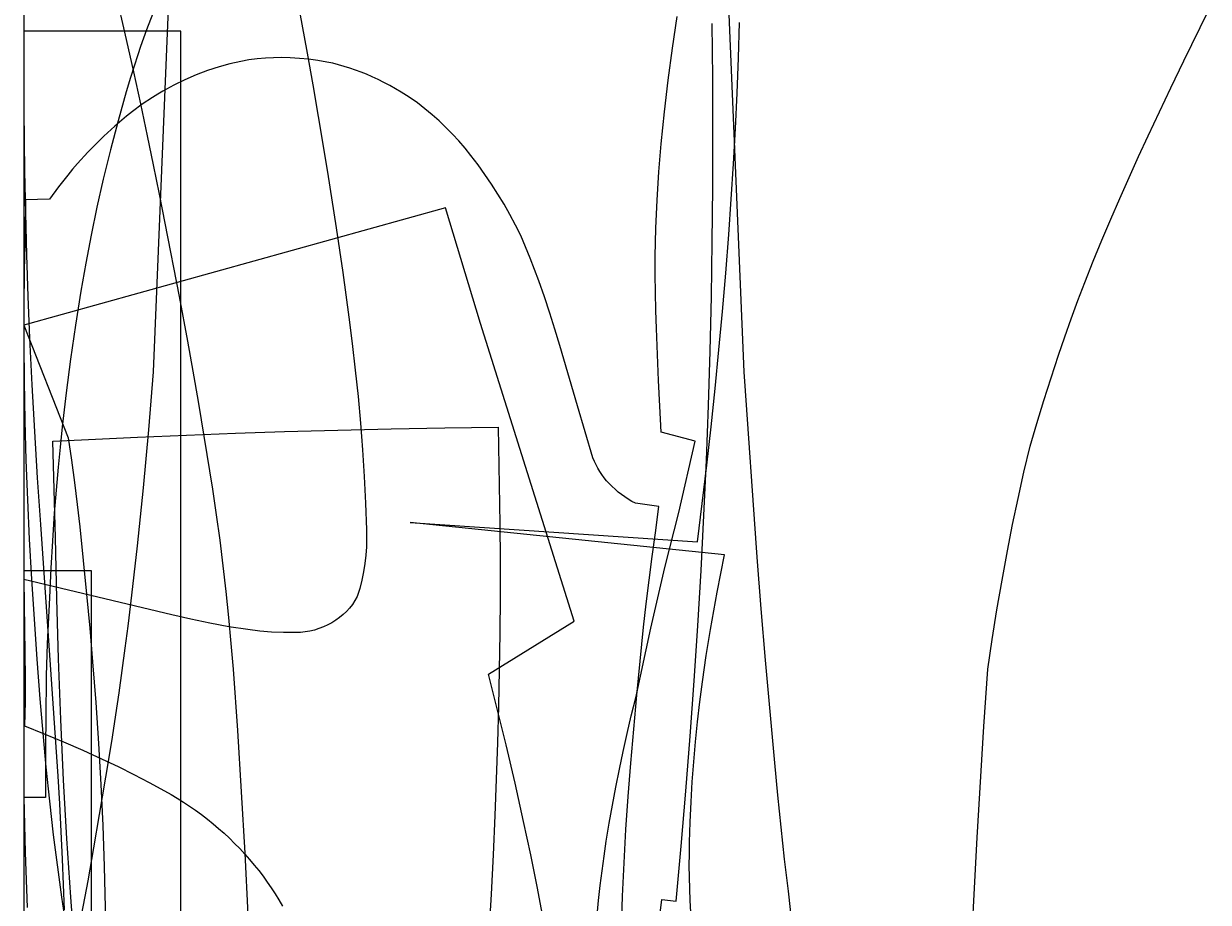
# Model space of a CAD drawing. Header units: millimetres. Extents: x 0 to 550, y -1 to 1095.
# Tile 3 of 4: x 0 to 490, y 363 to 726. Entities that reach past the tile are written whole.
import ezdxf

# ---------------------------------------------------------------- set-up
doc = ezdxf.new("R2010")
doc.units = ezdxf.units.MM
doc.layers.add('1', color=7, linetype='Continuous')
doc.layers.add('19', color=7, linetype='Continuous')

# ---------------------------------------------------------------- blocks, each defined once
blk = doc.blocks.new('PART001')
at = {"layer": '1'}
blk.add_lwpolyline([(64.9985, 0), (64.9985, 122.9477), (64.9985, 172.9578), (64.9985, 673.3063), (64.9985, 723.3063), (0, 723.3011), (0, 673.1189), (0, 173.0619), (0, 122.9528), (0, 0)], close=True, dxfattribs=at)
at = {"layer": '19'}
blk.add_text('PART001', height=1, dxfattribs=at).set_placement((0, 0))
blk = doc.blocks.new('PART003')
at = {"layer": '1'}
for points in [[(39.3986, 733.0531), (42.4231, 719.7904), (45.3848, 706.5134), (48.2842, 693.2226), (51.1211, 679.9184), (53.6182, 667.9156), (56.053, 655.9), (58.4246, 643.8718), (64.2974, 613.4547), (67.7634, 595.0592), (70.0365, 582.5462), (72.2121, 570.0161), (78.1008, 533.6834), (79.6644, 523.1449), (81.112, 512.5896), (82.4434, 502.0191), (83.6704, 491.3346), (84.7811, 480.6373), (85.775, 469.9286), (86.6523, 459.2096), (88.4278, 433.8471), (90.042, 408.4739), (91.4956, 383.091), (92.7884, 357.6995)], [(391.3889, 329.2029), (394.5176, 389.54), (397.4047, 435.5517), (398.9663, 459.206), (400.8058, 471.4999), (402.7809, 483.7727), (404.8921, 496.0227), (407.1385, 508.2486), (409.2665, 519.11), (411.5295, 529.9441), (413.9269, 540.7491), (416.4584, 551.5237), (419.2852, 560.9721), (422.1967, 570.3949), (425.1926, 579.791), (428.2726, 589.1599), (430.8484, 596.7374), (433.5079, 604.286), (436.2507, 611.8047), (439.0766, 619.2925), (442.5903, 628.0432), (446.1808, 636.7627), (449.8479, 645.4502), (453.5912, 654.1051), (457.4332, 662.7787), (461.3508, 671.4183), (465.3438, 680.0234), (474.7461, 699.8066), (480.1321, 710.9951), (490.2326, 731.5909)]]:
    blk.add_lwpolyline(points, dxfattribs=at)
blk = doc.blocks.new('PART004')
at = {"layer": '1'}
for points in [[(53.4487, 730.5671), (50.7857, 723.8114), (48.3239, 716.9799), (47.169, 713.5375), (44.2413, 704.1224), (42.4688, 698.1509), (39.0784, 686.163), (35.8953, 674.1185), (32.9203, 662.0209), (30.3239, 650.4827), (27.9163, 638.9037), (25.6982, 627.2869), (23.6702, 615.6354), (21.4499, 601.6393), (19.4205, 587.6143), (17.5823, 573.5629), (15.9361, 559.4878), (15.0684, 551.1705), (14.2681, 542.8464), (13.4249, 533.3202), (12.6487, 523.7883), (11.9239, 512.4216), (11.2654, 501.0508), (10.6277, 488.8378), (9.7736, 469.9123), (9.3622, 456.4881), (9.095, 438.8748), (9.0071, 427.975), (8.9875, 406.1747), (0, 406.1747), (0.6404, 383.3938), (1.4351, 360.6177)], [(276.081, 358.7169), (275.8214, 363.5325), (275.6299, 368.3512), (275.5065, 373.1722), (275.4513, 377.9944), (275.4643, 382.8169), (275.5454, 387.6388), (275.8045, 395.9678), (276.1823, 404.2922), (276.6784, 412.6105), (277.293, 420.9208), (278.0259, 429.2214), (278.8768, 437.5109), (279.8459, 445.7874), (280.9325, 454.0492), (282.4912, 464.863), (284.246, 475.6465), (287.0073, 491.1058), (289.9639, 506.5289), (160.0033, 519.9479), (278.785, 511.9852), (280.7983, 527.8359), (282.7004, 543.7004), (284.4912, 559.5779), (286.1706, 575.4675), (287.7387, 591.3685), (289.1948, 607.2802), (290.54, 623.2015), (291.773, 639.132), (292.7964, 653.7435), (293.7081, 668.3625), (294.5078, 682.9881), (295.1957, 697.6194), (295.7717, 712.2554), (296.2355, 726.8955)]]:
    blk.add_lwpolyline(points, dxfattribs=at)
blk = doc.blocks.new('PART007')
at = {"layer": '1'}
for points in [[(62.3975, 796.197), (53.6189, 582.3412), (52.6523, 570.3194), (51.6259, 558.3026), (50.5398, 546.291), (49.393, 534.2851), (48.1865, 522.285), (46.9196, 510.2911), (45.593, 498.3037), (44.2067, 486.3231), (43.0858, 477.1006), (41.9049, 467.8855), (40.6643, 458.6784), (39.364, 449.4794), (38.0038, 440.2892), (36.5841, 431.1079), (35.1048, 421.936), (31.2942, 399.0672), (28.9392, 385.3745), (26.5002, 371.6966), (23.9787, 358.0337)], [(318.8447, 345.8005), (316.4442, 367.3202), (314.9034, 380.5959), (313.4488, 393.8813), (312.0805, 407.1759), (310.7986, 420.4791), (308.8635, 441.7385), (307.0149, 463.0057), (305.2536, 484.2802), (303.578, 505.5616), (298.1193, 582.3633), (289.2561, 796.1951)]]:
    blk.add_lwpolyline(points, dxfattribs=at)
blk = doc.blocks.new('PART008')
at = {"layer": '1'}
for points in [[(237.317, 357.4225), (237.9011, 363.5635), (238.5703, 369.6957), (239.3246, 375.8181), (240.1637, 381.9294), (241.0875, 388.0286), (242.3153, 395.4983), (243.6275, 402.9536), (245.0239, 410.3937), (246.5042, 417.8174), (248.0684, 425.2239), (249.7162, 432.6123), (251.4473, 439.9816), (253.2617, 447.3308), (259.5726, 476.1936), (265.2801, 501.3761), (271.0616, 524.1185), (277.8898, 553.6813), (263.8456, 557.3025), (263.2405, 568.0371), (262.7007, 578.7751), (262.226, 589.5162), (261.8166, 600.26), (261.5878, 607.7186), (261.4243, 615.1791), (261.3262, 622.6407), (261.2935, 630.1029), (261.6084, 641.75), (262.1381, 653.3894), (262.882, 665.017), (263.8402, 676.6289), (265.1624, 689.8553), (266.6981, 703.0585), (268.447, 716.2351), (270.4084, 729.382)], [(0.0804, 741.873), (0, 715.7894), (0.0904, 690.4835), (0.3509, 665.1787), (0.69, 647.9326), (1.1541, 630.6895), (1.743, 613.4501), (2.4567, 596.2152), (3.3882, 576.9302), (4.4451, 557.6515), (5.6263, 538.3801), (6.9325, 519.1168), (14.0735, 414.9401), (14.7809, 403.4957), (15.4064, 392.0466), (15.9508, 380.5934), (16.3709, 370.0979), (16.7095, 359.5996)]]:
    blk.add_lwpolyline(points, dxfattribs=at)
blk = doc.blocks.new('PART010')
at = {"layer": '1'}
blk.add_lwpolyline([(196.3368, 559.4042), (197.1047, 519.4603), (197.1622, 504.3539), (197.1278, 489.2476), (197.0011, 474.1417), (196.7821, 459.0367), (196.4708, 443.9335), (196.0675, 428.8324), (195.5719, 413.734), (194.9842, 398.639), (194.2567, 382.412), (193.4371, 366.1893), (192.525, 349.9717), (191.5214, 333.7594), (190.4254, 317.553), (189.2377, 301.3533), (187.9576, 285.1604), (186.5858, 268.9752), (181.9468, 218.1857), (179.6593, 191.193), (177.4884, 164.1907), (175.004, 131.6805), (172.6368, 99.1615), (168.8299, 47.075), (159.3224, 47.71), (155.7957, 48.8761), (152.2341, 49.9308), (148.641, 50.8732), (145.0201, 51.702), (141.375, 52.4167), (137.7092, 53.0165), (134.0263, 53.5009), (130.3301, 53.8691), (126.3004, 54.1483), (122.2643, 54.3109), (118.2252, 54.3569), (114.1865, 54.2864), (110.1515, 54.0991), (106.1235, 53.7955), (102.1061, 53.3756), (98.1024, 52.84), (95.5629, 52.4941), (93.0322, 52.0884), (90.5118, 51.6229), (88.0032, 51.0979), (85.5077, 50.5138), (83.0266, 49.8707), (80.5615, 49.1692), (78.1137, 48.4095), (75.6844, 47.5923), (73.2753, 46.7178), (70.8875, 45.7865), (68.5224, 44.7991), (66.1813, 43.756), (63.8655, 42.6577), (61.5764, 41.5051), (59.3151, 40.2986), (57.0099, 38.9989), (54.735, 37.6467), (52.4917, 36.2429), (50.281, 34.788), (48.1042, 33.283), (45.9625, 31.7284), (43.8569, 30.1254), (41.7886, 28.4745), (39.7586, 26.7767), (37.768, 25.033), (35.8178, 23.2441), (33.909, 21.411), (32.0427, 19.5347), (30.2199, 17.6162), (28.4414, 15.6565), (14.6924, 0), (0, 1.9475), (5.0586, 37.666), (7.7391, 55.6875), (9.1383, 64.651), (10.5636, 73.6105), (13.4205, 89.661), (16.3735, 105.7596), (19.2921, 122.1122), (21.9882, 138.5028), (24.4612, 154.9286), (26.7108, 171.3866), (28.0235, 182.3806), (29.1117, 193.399), (29.9748, 204.4373), (30.6125, 215.491), (30.4637, 224.0081), (30.1706, 232.5215), (29.638, 243.2539), (28.9614, 253.9781), (27.0013, 277.5081), (23.364, 316.6874), (21.3116, 340.817), (19.4886, 364.965), (17.8956, 389.1294), (16.5321, 413.3076), (15.3531, 438.3857), (14.4042, 463.4736), (13.6854, 488.5691), (13.197, 513.67), (12.015, 553.621), (26.7798, 554.3265), (47.0607, 555.2922), (67.3463, 556.1555), (87.6359, 556.9167), (107.9291, 557.5754), (130.0276, 558.1862), (152.1287, 558.6945), (174.2319, 559.1002)], close=True, dxfattribs=at)
at = {"layer": '19'}
blk.add_text('PART010', height=1, dxfattribs=at).set_placement((0, 0))
blk = doc.blocks.new('PART011')
at = {"layer": '1'}
blk.add_lwpolyline([(0, 0), (28, 0), (28, 500), (0, 500)], close=True, dxfattribs=at)
at = {"layer": '19'}
blk.add_text('PART011', height=1, dxfattribs=at).set_placement((0, 0))
blk = doc.blocks.new('PART013')
at = {"layer": '1'}
blk.add_lwpolyline([(277.7348, 47.7673), (274.569, 57.0754), (271.4973, 66.415), (266.8438, 80.9701), (262.2848, 95.5551), (260.678, 107.5164), (259.158, 119.489), (257.7249, 131.4723), (256.3784, 143.4657), (255.2101, 154.6306), (254.1288, 165.8042), (253.1346, 176.9861), (252.2277, 188.1752), (251.0256, 203.4155), (249.9749, 218.6672), (249.0757, 233.9286), (248.328, 249.1981), (247.7322, 264.4742), (247.2882, 279.7556), (246.9958, 295.0406), (246.8553, 310.3278), (246.8732, 324.0889), (247.0427, 337.8491), (247.3644, 351.6064), (247.8375, 365.3596), (248.4626, 379.1067), (249.2393, 392.8457), (250.1675, 406.5757), (251.247, 420.2942), (252.4401, 434.3792), (253.7203, 448.4565), (255.0875, 462.5256), (256.5418, 476.5859), (257.6273, 486.3599), (258.7997, 496.1235), (260.0589, 505.8765), (261.4048, 515.6177), (262.8423, 526.6226), (253.1748, 527.8877), (251.6684, 528.6995), (250.1986, 529.5754), (248.768, 530.5142), (247.3793, 531.5139), (246.0349, 532.5728), (244.7377, 533.6885), (243.4899, 534.8594), (242.2939, 536.083), (241.2382, 537.2651), (240.2389, 538.4951), (239.2981, 539.7705), (238.4178, 541.0886), (237.6003, 542.4463), (236.847, 543.8406), (236.1598, 545.2688), (235.5398, 546.7275), (229.1605, 568.2556), (221.8516, 593.218), (219.8231, 599.946), (217.7, 606.6448), (215.4829, 613.313), (213.1722, 619.9492), (211.434, 624.6829), (209.6034, 629.3811), (207.6809, 634.0425), (205.6674, 638.6653), (203.4877, 643.0483), (201.1923, 647.3718), (198.7827, 651.6328), (196.2606, 655.8284), (193.6278, 659.9553), (190.8864, 664.0107), (188.0379, 667.9919), (185.0847, 671.8958), (182.6503, 674.9202), (180.1157, 677.8611), (177.4836, 680.7151), (174.7572, 683.4792), (171.9395, 686.1501), (169.0336, 688.7249), (166.0428, 691.2004), (162.9706, 693.5742), (160.748, 695.1372), (158.4869, 696.6438), (156.1885, 698.093), (153.8544, 699.4841), (151.4861, 700.8162), (149.0851, 702.0881), (146.6528, 703.2993), (144.1909, 704.449), (141.9305, 705.4326), (139.6437, 706.353), (137.3324, 707.21), (134.998, 708.0022), (132.6427, 708.7295), (130.2681, 709.3914), (127.876, 709.9868), (125.4684, 710.5159), (121.6895, 711.1523), (117.891, 711.6582), (114.0772, 712.033), (110.2529, 712.2759), (106.8456, 712.3672), (103.4373, 712.3264), (100.0332, 712.1536), (96.6384, 711.8489), (93.2179, 711.4194), (89.8259, 710.804), (85.3325, 709.7646), (80.8852, 708.543), (76.0572, 706.9778), (71.3074, 705.1892), (66.6462, 703.1814), (62.0834, 700.9585), (57.6294, 698.5254), (55.446, 697.2317), (53.2934, 695.8875), (49.0851, 693.0503), (45.0135, 690.02), (42.5643, 688.0696), (37.7783, 684.0325), (33.1476, 679.8181), (30.8925, 677.6462), (26.5068, 673.1772), (22.2924, 668.5464), (20.2513, 666.1724), (18.2552, 663.7603), (14.401, 658.8257), (10.7351, 653.7495), (0.8046, 653.5613), (0.5936, 639.7241), (0.2323, 624.4006), (0.0345, 609.074), (0, 593.7461), (0.1288, 578.4187), (0.4351, 562.0635), (0.9048, 545.7122), (1.5377, 529.3662), (2.3339, 513.0276), (3.2394, 496.49), (4.266, 479.9595), (5.4137, 463.4368), (6.6825, 446.9231), (7.8777, 432.8323), (9.1938, 418.752), (10.6307, 404.6836), (12.1883, 390.6279), (15.6299, 364.8867), (17.6993, 351.14), (19.862, 337.4076), (22.1503, 323.4907), (24.5314, 309.5894), (30.1918, 278.8848), (36.0708, 248.2214), (38.5687, 236.0183), (41.2838, 223.8616), (47.7474, 194.5007), (11.0296, 175.2767), (13.3555, 165.5229), (41.0893, 48.795), (51.9818, 0)], close=True, dxfattribs=at)
at = {"layer": '19'}
blk.add_text('PART013', height=1, dxfattribs=at).set_placement((0, 0))
blk = doc.blocks.new('PART015')
at = {"layer": '1'}
blk.add_lwpolyline([(0, 601.6238), (18.4296, 554.9617), (19.7462, 545.7729), (20.9745, 536.572), (22.1143, 527.3599), (23.1656, 518.137), (24.6424, 504.1941), (26.0304, 490.2417), (27.3292, 476.2808), (28.5395, 462.3123), (29.8307, 445.3992), (30.9524, 428.4741), (31.9043, 411.5386), (32.6864, 394.5945), (33.2988, 377.6433), (33.7416, 360.6868), (34.0142, 343.7271), (34.1168, 326.7651), (34.0455, 313.6592), (33.8041, 300.5549), (33.3928, 287.4551), (32.8115, 274.3616), (32.0604, 261.2769), (31.1396, 248.2029), (30.0494, 235.1421), (28.7898, 222.0964), (27.4363, 207.8791), (25.9939, 193.6707), (24.4624, 179.4714), (22.842, 165.282), (21.6543, 155.5459), (20.3777, 145.821), (19.0125, 136.1084), (17.5587, 126.4087), (16.0771, 115.9268), (25.8774, 114.5366), (30.2783, 116.1953), (34.7283, 117.7175), (39.223, 119.1021), (43.7583, 120.3474), (48.3298, 121.4524), (52.9332, 122.416), (57.5641, 123.2375), (62.218, 123.9158), (66.3035, 124.3738), (70.4027, 124.6875), (74.5103, 124.8562), (78.6214, 124.8799), (82.7307, 124.7583), (86.8332, 124.4917), (90.9237, 124.0806), (94.9971, 123.5251), (97.7293, 123.0647), (100.4485, 122.533), (103.1528, 121.9302), (105.8405, 121.2568), (108.5096, 120.5132), (111.1583, 119.7002), (113.7848, 118.8179), (116.3873, 117.8672), (118.7538, 116.9285), (121.0926, 115.9229), (123.4017, 114.8508), (125.6794, 113.7134), (127.9236, 112.5115), (130.1328, 111.2461), (132.3048, 109.9182), (134.4382, 108.5288), (138.0597, 105.9331), (141.5399, 103.1511), (144.8694, 100.1904), (148.039, 97.0593), (153.743, 90.9526), (159.274, 84.689), (164.6282, 78.2737), (169.8012, 71.7114), (179.1781, 58.7583), (188.4905, 45.7583), (204.5443, 23.1606), (220.5325, 0.5166), (233.0174, 0), (233.4523, 13.0491), (234.0083, 27.5793), (234.435, 42.1143), (234.7316, 56.6523), (234.8986, 71.1924), (234.9523, 88.0686), (234.8764, 104.9448), (234.6708, 121.8198), (234.3354, 138.6929), (234.0749, 153.8513), (233.6572, 169.0061), (233.0819, 184.1558), (232.3495, 199.2988), (231.3501, 216.4819), (230.1935, 233.6553), (228.88, 250.8174), (227.4095, 267.9668), (225.4176, 287.2673), (224.5696, 295.041), (223.6183, 302.803), (222.564, 310.5515), (221.4066, 318.2854), (219.3817, 330.8914), (217.2543, 343.4802), (215.0243, 356.0518), (212.6921, 368.6045), (209.839, 382.4316), (206.8737, 396.2356), (203.3336, 412.127), (199.6812, 427.9932), (192.3234, 457.1921), (227.8077, 479.1838), (224.7572, 488.7466), (188.9834, 602.3411), (174.564, 650.1704)], close=True, dxfattribs=at)
at = {"layer": '19'}
blk.add_text('PART015', height=1, dxfattribs=at).set_placement((0, 0))
blk = doc.blocks.new('PART016')
at = {"layer": '1'}
for points in [[(262.4676, 350.55), (264.0696, 363.9085), (269.9774, 363.2378), (272.096, 386.0092), (274.0574, 408.7948), (275.8622, 431.5932), (277.5092, 454.4036), (278.9992, 477.2248), (280.3318, 500.0557), (281.5068, 522.8953), (282.5246, 545.7424), (283.3733, 568.3176), (284.0645, 590.8983), (284.5981, 613.4832), (284.9737, 636.0713), (285.192, 658.6615), (285.2526, 681.2527), (285.1556, 703.8436), (284.9007, 726.4334)], [(111.2979, 747.3122), (117.3699, 714.1423), (119.6882, 701.0768), (121.9042, 687.9936), (125.754, 664.9505), (129.3707, 641.8698), (132.0469, 623.4145), (134.4888, 604.9266), (135.9216, 593.9804), (137.2095, 583.0162), (138.3522, 572.0359), (139.3494, 561.0415), (140.201, 550.0348), (140.907, 539.0178), (141.467, 527.9925), (141.881, 516.9606), (141.9158, 513.4502), (141.8033, 509.9414), (141.5437, 506.4404), (141.1374, 502.9534), (140.5851, 499.4865), (139.8879, 496.0459), (139.0469, 492.6375), (138.0637, 489.2674), (137.0951, 487.6291), (136.0175, 486.0606), (134.8358, 484.5688), (133.5554, 483.1609), (132.1824, 481.843), (130.723, 480.6216), (129.1841, 479.502), (127.5726, 478.4897), (125.8382, 477.5553), (124.0464, 476.7366), (122.2047, 476.0371), (120.3212, 475.4597), (118.4039, 475.0069), (116.4611, 474.6808), (114.501, 474.4826), (110.0493, 474.3867), (107.5662, 474.4107), (102.6042, 474.6103), (97.6545, 475.0114), (92.7252, 475.6138), (84.8289, 476.8443), (76.9661, 478.2737), (69.142, 479.9015), (61.3615, 481.7262), (0, 496.3492), (0.386, 475.9957), (0.5938, 455.6397), (0.5621, 445.6931), (0.3515, 435.7489), (8.4659, 432.5178), (16.5287, 429.1599), (24.5378, 425.6759), (32.4913, 422.0667), (39.0422, 418.9565), (45.5333, 415.7229), (51.9621, 412.3672), (58.3264, 408.8908), (60.9673, 407.407), (63.572, 405.8605), (66.139, 404.2521), (68.6667, 402.5826), (71.1537, 400.8532), (73.5986, 399.0647), (76, 397.2182), (78.3565, 395.3147), (80.6667, 393.3553), (82.9294, 391.3412), (85.1432, 389.2735), (87.3069, 387.1535), (89.4192, 384.9821), (91.4789, 382.761), (93.4849, 380.4911), (95.4359, 378.1738), (97.2747, 375.879), (99.0562, 373.5395), (100.7794, 371.1568), (102.4432, 368.7323), (104.0468, 366.2673), (105.589, 363.7636), (107.069, 361.2227)]]:
    blk.add_lwpolyline(points, dxfattribs=at)

msp = doc.modelspace()

# ---------------------------------------------------------------- block references
for name in ['PART003', 'PART007', 'PART004', 'PART016', 'PART008']:
    msp.add_blockref(name, (0, 0))
ref = msp.add_blockref('PART001', (0, 0))
ref.add_attrib('AOF_MIRROR_ALLOWED', '1', (0, 0), dxfattribs={"height": 2.5})
ref.add_attrib('AOF_COORDINATE_SYSTEM', 'x_width_y_length', (0, 0), dxfattribs={"height": 2.5})
ref.add_attrib('AOF_ROTATIONS', '0 90 180 270', (0, 0), dxfattribs={"height": 2.5})
ref = msp.add_blockref('PART013', (0, 0))
ref.add_attrib('AOF_MIRROR_ALLOWED', '1', (0, 0), dxfattribs={"height": 2.5})
ref.add_attrib('AOF_COORDINATE_SYSTEM', 'x_width_y_length', (0, 0), dxfattribs={"height": 2.5})
ref.add_attrib('AOF_ROTATIONS', '0 90 180 270', (0, 0), dxfattribs={"height": 2.5})
ref = msp.add_blockref('PART015', (0, 0))
ref.add_attrib('AOF_MIRROR_ALLOWED', '1', (0, 0), dxfattribs={"height": 2.5})
ref.add_attrib('AOF_COORDINATE_SYSTEM', 'x_width_y_length', (0, 0), dxfattribs={"height": 2.5})
ref.add_attrib('AOF_ROTATIONS', '0 90 180 270', (0, 0), dxfattribs={"height": 2.5})
ref = msp.add_blockref('PART010', (0, 0))
ref.add_attrib('AOF_MIRROR_ALLOWED', '1', (0, 0), dxfattribs={"height": 2.5})
ref.add_attrib('AOF_COORDINATE_SYSTEM', 'x_width_y_length', (0, 0), dxfattribs={"height": 2.5})
ref.add_attrib('AOF_ROTATIONS', '0 90 180 270', (0, 0), dxfattribs={"height": 2.5})
ref = msp.add_blockref('PART011', (0, 0))
ref.add_attrib('AOF_MIRROR_ALLOWED', '1', (0, 0), dxfattribs={"height": 2.5})
ref.add_attrib('AOF_COORDINATE_SYSTEM', 'x_width_y_length', (0, 0), dxfattribs={"height": 2.5})
ref.add_attrib('AOF_ROTATIONS', '0 90 180 270', (0, 0), dxfattribs={"height": 2.5})

doc.saveas('drawing.dxf')
